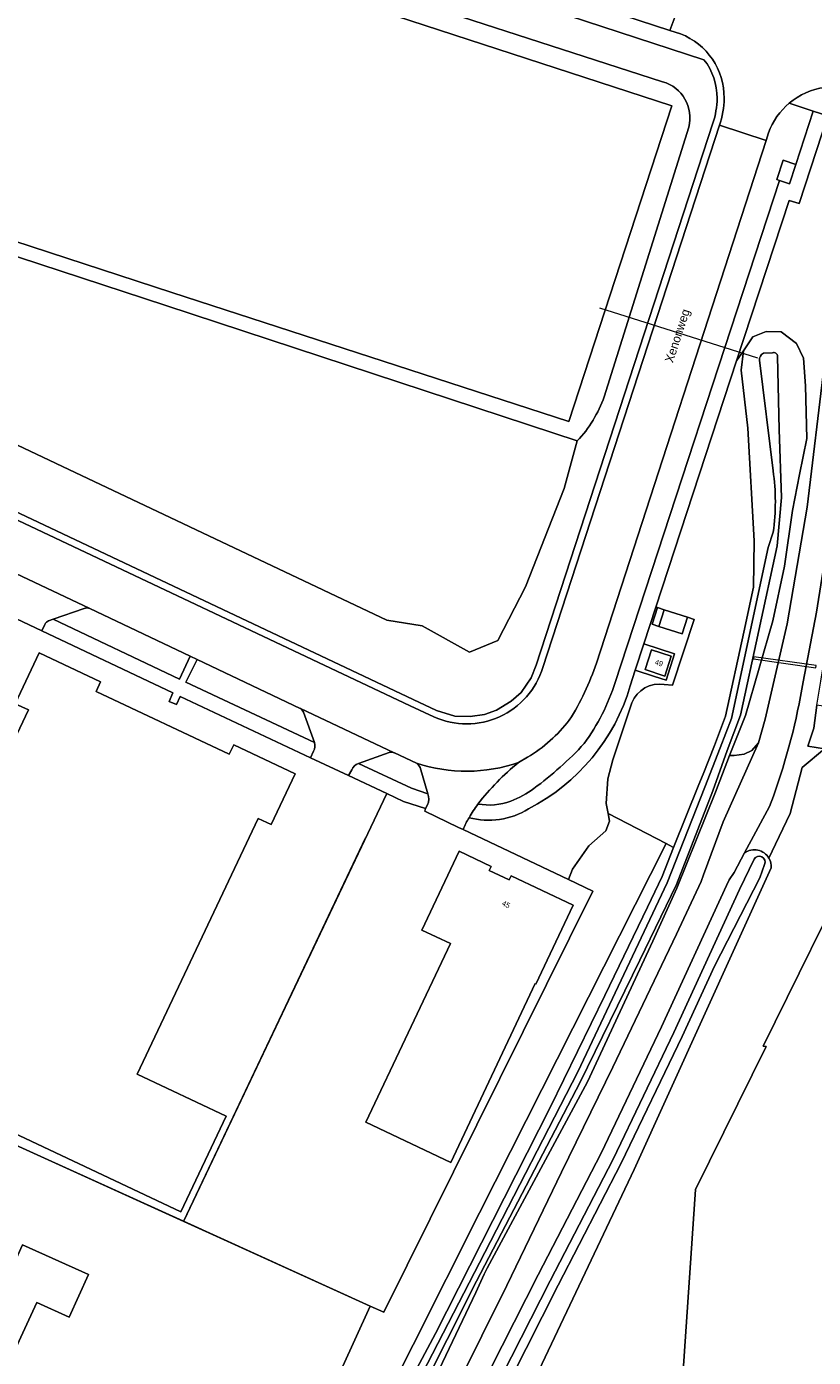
# Model space of a CAD drawing. Header units: metres. Extents: x 151448 to 154749, y 463108 to 465296.
# Tile 113 of 256: x 152714 to 152826, y 464135 to 464324. Entities that reach past the tile are written whole.
import ezdxf
from ezdxf.enums import TextEntityAlignment as Align

# ---------------------------------------------------------------- set-up
doc = ezdxf.new("R2010")
doc.units = ezdxf.units.M
for name, color, linetype, lineweight in [('B-PV-GK-BESCHOEIING-G', 253, 'Continuous', 9), ('B-PV-GR-BEPLANTING_CULTUUR_BOSPLANTSOEN-GV', 253, 'Continuous', 9), ('B-PV-GR-GROENVOORZIENING-GV', 253, 'Continuous', 9), ('B-PV-GR-HAAG-GV', 253, 'Continuous', 9), ('B-PV-IE-TERREINAFSCHEIDING_KUNSTMATIG_HEKWERK-G', 253, 'Continuous', 9), ('B-PV-KW-KUNSTWERK_DUIKER-G', 253, 'Continuous', 9), ('B-PV-KW-KUNSTWERK_DUIKER-GV', 253, 'Continuous', 9), ('B-PV-OG-BEBOUWING-GV', 1, 'Continuous', 9), ('B-PV-OG-BEBOUWING-T18', 2, 'Continuous', 9), ('B-PV-OG-TERREIN_BEGROEID-GV', 253, 'Continuous', 9), ('B-PV-OG-TERREIN_ERF-GV', 253, 'Continuous', 9), ('B-PV-OG-TERREIN_OEVER-GV', 253, 'Continuous', 9), ('B-PV-OG-TOPOGRAFIE-T18', 2, 'Continuous', 9), ('B-PV-OG-WATER-GV', 253, 'Continuous', 9), ('B-PV-VH-GESLOTENVERHARDING_ASFALT-GV', 253, 'Continuous', 9), ('B-PV-VH-ONVERHARD_ZAND-GV', 253, 'Continuous', 9), ('B-PV-VH-OPENVERHARDING_BETONSTRAATSTEEN-GV', 253, 'Continuous', 9), ('B-PV-VH-OPENVERHARDING_TEGEL-GV', 253, 'Continuous', 9)]:
    doc.layers.add(name, color=color, linetype=linetype, lineweight=lineweight)
doc.styles.add('Drong', font='txt', dxfattribs={"height": 1.8})

msp = doc.modelspace()

# ---------------------------------------------------------------- linework, layer by layer
at = {"layer": 'B-PV-GK-BESCHOEIING-G', "flags": 128}
msp.add_lwpolyline([(152640.117, 464367.335), (152764.266, 464326.544), (152805.728, 464313.027), (152791.018, 464268.032), (152734.441, 464286.42), (152631.82, 464320.003), (152604.637, 464297.611)], dxfattribs=at)
at = {"layer": 'B-PV-GR-BEPLANTING_CULTUUR_BOSPLANTSOEN-GV', "flags": 128}
for points in [[(152788.872, 464266.382), (152733.579, 464284.598), (152694.568, 464297.345), (152634.949, 464316.873), (152634.899, 464311.225), (152632.548, 464302.492), (152765.074, 464239.747), (152770.134, 464238.92), (152776.841, 464235.196), (152780.912, 464236.857), (152784.868, 464244.477), (152790.371, 464258.513), (152792.222, 464265.278)], [(152804.88, 464207.892), (152778.307, 464155.275), (152749.923, 464098.805), (152733.64, 464066.662), (152732.508, 464064.456), (152731.956, 464063.382), (152734.023, 464066.456), (152734.089, 464066.581), (152748.927, 464094.565), (152760.188, 464115.862), (152772.039, 464138.077), (152788.355, 464170.268), (152796.161, 464186.246), (152802.252, 464198.819), (152804.314, 464203.22), (152805.962, 464207.332), (152805.33, 464207.659)]]:
    msp.add_lwpolyline(points, close=True, dxfattribs=at)
for points in [[(152825.933, 464224.335), (152826.358, 464227.621), (152826.925, 464231.045), (152830.357, 464251.762), (152833.39, 464269.427), (152835.118, 464279.988), (152834.8, 464282.936), (152834.945, 464283.388), (152834.987, 464283.52), (152833.248, 464283.728), (152832.832, 464283.142), (152831.438, 464274.529), (152829.564, 464261.258), (152826.329, 464240.874), (152824.421, 464230.931)], [(152809.561, 464216.311), (152810.152, 464217.796), (152811.767, 464221.852), (152813.37, 464226.04), (152815.957, 464238.018), (152817.329, 464244.457), (152817.436, 464251.039), (152816.515, 464267.104), (152815.61, 464275.384), (152815.906, 464278.145), (152814.942, 464276.722), (152803.426, 464241.598), (152803.646, 464241.527), (152804.598, 464241.221), (152807.93, 464240.148), (152808.882, 464239.842), (152805.822, 464230.48), (152804.61, 464230.577)], [(152916.816, 464277.273), (152907.61, 464249.573), (152907.78, 464249.515), (152905.691, 464243.422), (152905.578, 464243.46), (152896.606, 464216.468), (152879.566, 464219.12), (152856.715, 464222.709), (152847.023, 464224.321), (152847.016, 464224.32), (152826.358, 464227.621), (152825.933, 464224.335), (152825.089, 464221.793), (152827.459, 464221.406), (152829.409, 464221.088), (152849.262, 464217.846), (152855.766, 464216.784), (152861.29, 464215.915), (152899.763, 464214.668)], [(152800.019, 464227.97), (152797.292, 464219.812), (152796.584, 464217.112), (152796.361, 464213.611), (152796.616, 464212.171), (152804.88, 464207.892), (152805.33, 464207.659), (152805.962, 464207.332), (152809.561, 464216.311)], [(152819.545, 464205.82), (152820.477, 464207.798), (152822.551, 464212.199), (152824.272, 464218.739), (152827.459, 464221.406), (152825.089, 464221.793), (152825.933, 464224.335)], [(152771.533, 464123.472), (152782.166, 464144.896), (152789.956, 464161.073), (152797.315, 464176.001), (152806.39, 464194.979), (152809.895, 464202.497), (152810.234, 464203.415), (152813.035, 464210.995), (152818.06, 464222.233), (152817.105, 464221.14), (152815.999, 464220.641), (152814.574, 464220.425), (152813.943, 464220.449), (152811.911, 464215.23), (152806.435, 464201.545), (152802.978, 464193.991), (152793.694, 464173.933), (152779.391, 464147.392), (152778.947, 464146.541), (152777.77, 464143.902), (152766.399, 464120.069)], [(152820.192, 464214.671), (152819.623, 464213.161), (152816.082, 464206.558)], [(152733.64, 464066.662), (152749.923, 464098.805), (152778.307, 464155.275), (152804.88, 464207.892), (152796.616, 464212.171), (152796.807, 464211.096), (152796.297, 464209.695), (152793.876, 464207.594), (152791.549, 464204.237), (152790.964, 464202.781), (152794.45, 464201.127), (152764.641, 464141.081), (152762.702, 464141.966), (152736.175, 464083.757), (152721.227, 464050.942), (152720.539, 464049.288)]]:
    msp.add_lwpolyline(points, dxfattribs=at)
at = {"layer": 'B-PV-GR-BEPLANTING_CULTUUR_BOSPLANTSOEN-GV'}
for points in [[(152824.421, 464230.931, -0.0450075), (152820.192, 464214.671)], [(152804.61, 464230.577, 0.3517679), (152800.019, 464227.97)], [(152816.082, 464206.558, -0.4416337), (152819.545, 464205.82)]]:
    msp.add_lwpolyline(points, format="xyb", dxfattribs=at)
at = {"layer": 'B-PV-GR-GROENVOORZIENING-GV', "flags": 128}
for points in [[(152797.643, 464230.868), (152821.05, 464302.401), (152820.661, 464302.527), (152821.581, 464305.309), (152823.393, 464304.683), (152825.871, 464312.298), (152822.447, 464313.433)], [(152819.486, 464309.207), (152819.133, 464308.119), (152794.946, 464233.621)], [(152721.946, 464241.405), (152717.513, 464239.856), (152735.543, 464231.334), (152737.059, 464234.599), (152722.732, 464241.393)], [(152738.061, 464234.118), (152736.408, 464230.898), (152754.75, 464222.294), (152753.179, 464226.634)], [(152752.764, 464227.128), (152752.713, 464227.152), (152738.061, 464234.118)], [(152765.392, 464220.855), (152761.042, 464219.32)], [(152761.042, 464219.32), (152768.572, 464215.78), (152770.932, 464214.994), (152769.814, 464218.713)], [(152769.301, 464219.336), (152766.16, 464220.827), (152766.147, 464220.833)], [(152785.145, 464220.185), (152783.861, 464219.433)]]:
    msp.add_lwpolyline(points, dxfattribs=at)
at = {"layer": 'B-PV-GR-GROENVOORZIENING-GV'}
for points in [[(152822.447, 464313.433, 0.1312334), (152819.486, 464309.207)], [(152722.732, 464241.393, 0.1984659), (152721.946, 464241.405)], [(152794.946, 464233.621, -0.0622784), (152791.085, 464225.476)], [(152793.205, 464222.145, 0.079281), (152797.643, 464230.868)], [(152753.179, 464226.634, 0.2012345), (152752.764, 464227.128)], [(152791.085, 464225.476, -0.0903766), (152785.145, 464220.185)], [(152786.049, 464215.746, 0.0469996), (152793.205, 464222.145)], [(152766.147, 464220.833, 0.2039934), (152765.392, 464220.855)], [(152769.814, 464218.713, 0.1550106), (152769.301, 464219.336)], [(152783.861, 464219.433, 0.0591263), (152778.064, 464213.531)], [(152782.763, 464213.945, 0.0616155), (152786.049, 464215.746)], [(152778.064, 464213.531, 0.136633), (152782.763, 464213.945)]]:
    msp.add_lwpolyline(points, format="xyb", dxfattribs=at)
at = {"layer": 'B-PV-GR-HAAG-GV'}
for points in [[(152822.447, 464313.433, 0.1312334), (152819.486, 464309.207)], [(152722.732, 464241.393, 0.1984659), (152721.946, 464241.405)], [(152794.946, 464233.621, -0.0622784), (152791.085, 464225.476)], [(152793.205, 464222.145, 0.079281), (152797.643, 464230.868)], [(152753.179, 464226.634, 0.2012345), (152752.764, 464227.128)], [(152791.085, 464225.476, -0.0903766), (152785.145, 464220.185)], [(152786.049, 464215.746, 0.0469996), (152793.205, 464222.145)], [(152766.147, 464220.833, 0.2039934), (152765.392, 464220.855)], [(152769.814, 464218.713, 0.1550106), (152769.301, 464219.336)], [(152783.861, 464219.433, 0.0591263), (152778.064, 464213.531)], [(152782.763, 464213.945, 0.0616155), (152786.049, 464215.746)], [(152778.064, 464213.531, 0.136633), (152782.763, 464213.945)]]:
    msp.add_lwpolyline(points, format="xyb", dxfattribs=at)
at = {"layer": 'B-PV-GR-HAAG-GV', "flags": 128}
for points in [[(152823.393, 464304.683), (152825.871, 464312.298), (152822.447, 464313.433)], [(152819.486, 464309.207), (152819.133, 464308.119), (152794.946, 464233.621)], [(152797.643, 464230.868), (152821.05, 464302.401), (152820.661, 464302.527), (152821.581, 464305.309), (152823.393, 464304.683)], [(152721.946, 464241.405), (152717.513, 464239.856), (152735.543, 464231.334), (152737.059, 464234.599)], [(152737.059, 464234.599), (152722.732, 464241.393)], [(152752.764, 464227.128), (152752.713, 464227.152), (152738.061, 464234.118), (152736.408, 464230.898), (152754.75, 464222.294)], [(152754.75, 464222.294), (152753.179, 464226.634)], [(152765.392, 464220.855), (152761.042, 464219.32), (152768.572, 464215.78), (152770.932, 464214.994), (152769.814, 464218.713)], [(152769.301, 464219.336), (152766.16, 464220.827), (152766.147, 464220.833)], [(152785.145, 464220.185), (152783.861, 464219.433)]]:
    msp.add_lwpolyline(points, dxfattribs=at)
at = {"layer": 'B-PV-IE-TERREINAFSCHEIDING_KUNSTMATIG_HEKWERK-G', "flags": 128}
for points in [[(152736.127, 464154.104), (152762.062, 464208.725)], [(152675.801, 464181.458), (152716.262, 464163.07)], [(152716.262, 464163.07), (152762.702, 464141.966), (152736.175, 464083.757), (152721.227, 464050.942)]]:
    msp.add_lwpolyline(points, dxfattribs=at)
at = {"layer": 'B-PV-KW-KUNSTWERK_DUIKER-G', "flags": 128}
msp.add_lwpolyline([(152817.943, 464277.102), (152795.426, 464284.218)], dxfattribs=at)
at = {"layer": 'B-PV-KW-KUNSTWERK_DUIKER-GV', "flags": 128}
msp.add_lwpolyline([(152817.355, 464234.205), (152826.237, 464232.954), (152826.279, 464233.252), (152817.397, 464234.503)], close=True, dxfattribs=at)
at = {"layer": 'B-PV-OG-BEBOUWING-GV', "flags": 128}
for points in [[(152804.598, 464241.221), (152803.835, 464238.849), (152807.166, 464237.777), (152807.93, 464240.148)], [(152735.725, 464155.402), (152742.176, 464169.037), (152729.514, 464175.019), (152746.752, 464211.48), (152748.605, 464210.602), (152752.03, 464217.839), (152743.257, 464221.978), (152742.616, 464220.623), (152723.645, 464229.588), (152724.285, 464230.94), (152715.523, 464235.08), (152712.112, 464227.832), (152713.981, 464226.946), (152696.727, 464190.489), (152684.069, 464196.472), (152677.626, 464182.837)], [(152801.881, 464232.683), (152804.689, 464231.777), (152805.594, 464234.582), (152802.787, 464235.49)], [(152774.149, 464193.639), (152762.094, 464168.17), (152774.179, 464162.453), (152786.23, 464187.926), (152786.338, 464187.875), (152791.664, 464199.11), (152782.806, 464203.301), (152782.536, 464202.725), (152779.672, 464204.069), (152779.944, 464204.647), (152775.402, 464206.796), (152770.086, 464195.562)], [(152912.641, 464164.851), (152913.159, 464172.622), (152874.835, 464175.311), (152875.413, 464183.557), (152875.721, 464187.94), (152846.821, 464189.879), (152847.823, 464205.701), (152832.362, 464206.68), (152818.711, 464179.016), (152819.165, 464178.985), (152809.1, 464158.595), (152805.48, 464105.515), (152908.225, 464098.625)]]:
    msp.add_lwpolyline(points, close=True, dxfattribs=at)
msp.add_lwpolyline([(152697.626, 464103.963), (152712.915, 464137.518), (152715.184, 464142.499), (152719.821, 464140.385), (152722.563, 464146.477), (152713.169, 464150.706), (152711.601, 464147.247), (152686.792, 464158.549), (152686.649, 464158.618), (152686.624, 464158.547), (152684.603, 464154.101), (152682.135, 464155.224), (152642.845, 464068.872)], dxfattribs=at)
at = {"layer": 'B-PV-OG-TERREIN_BEGROEID-GV', "flags": 128}
for points in [[(152636.531, 464371.541), (152641.856, 464369.685), (152655.233, 464365.022), (152717.426, 464344.749), (152758.239, 464331.446), (152804.392, 464316.488)], [(152806.936, 464323.307), (152805.403, 464323.807), (152752.82, 464340.962), (152752.091, 464338.681), (152762.149, 464335.391), (152810.289, 464319.622)], [(152810.289, 464319.622), (152762.149, 464335.391), (152752.091, 464338.681)], [(152792.222, 464265.278), (152790.371, 464258.513), (152784.868, 464244.477), (152780.912, 464236.857), (152776.841, 464235.196), (152770.134, 464238.92), (152765.074, 464239.747), (152632.548, 464302.492), (152634.899, 464311.225), (152634.949, 464316.873)], [(152631.218, 464293.477), (152768.813, 464228.409), (152772.154, 464226.881), (152774.778, 464226.045), (152776.947, 464225.99), (152778.995, 464226.297), (152780.713, 464226.884), (152782.797, 464228.189), (152784.21, 464229.447), (152785.677, 464231.523), (152786.366, 464233.313), (152811.555, 464310.588)], [(152811.555, 464310.588), (152786.366, 464233.313), (152785.677, 464231.523), (152784.21, 464229.447), (152782.797, 464228.189), (152780.713, 464226.884), (152778.995, 464226.297), (152776.947, 464225.99), (152774.778, 464226.045), (152772.154, 464226.881), (152768.813, 464228.409), (152631.218, 464293.477)], [(152827.925, 464311.623), (152823.85, 464299.113), (152822.43, 464299.562), (152814.942, 464276.722), (152815.906, 464278.145), (152817.254, 464280.134), (152819.158, 464280.896), (152821.296, 464280.822), (152823.453, 464279.177), (152824.476, 464277.063), (152824.74, 464273.126), (152824.925, 464265.612), (152823.917, 464260.483), (152822.92, 464255.352), (152821.76, 464247.453), (152820.085, 464239.648), (152816.226, 464226.152), (152814.135, 464220.941), (152813.943, 464220.449), (152814.574, 464220.425), (152815.999, 464220.641), (152817.105, 464221.14), (152818.06, 464222.233), (152819.004, 464225.641), (152822.149, 464239.234), (152825.009, 464255.863), (152827.398, 464276.001)], [(152787.317, 464233.003), (152812.504, 464310.272)], [(152808.12, 464309.994), (152796.057, 464271.579)], [(152630.821, 464292.559), (152671.347, 464273.394), (152709.887, 464255.168), (152768.391, 464227.502), (152771.793, 464225.947)], [(152804.61, 464230.577), (152805.822, 464230.48), (152808.882, 464239.842), (152807.93, 464240.148), (152807.166, 464237.777), (152803.835, 464238.849), (152802.883, 464239.156), (152803.646, 464241.527), (152803.426, 464241.598), (152801.711, 464236.367), (152806.1, 464234.953), (152804.875, 464231.173), (152803.217, 464231.712), (152800.501, 464232.595), (152799.77, 464230.356)], [(152775.943, 464209.909), (152790.964, 464202.781), (152791.549, 464204.237), (152793.876, 464207.594), (152796.297, 464209.695), (152796.807, 464211.096), (152796.616, 464212.171), (152796.361, 464213.611), (152796.584, 464217.112), (152797.292, 464219.812), (152800.019, 464227.97)]]:
    msp.add_lwpolyline(points, dxfattribs=at)
at = {"layer": 'B-PV-OG-TERREIN_BEGROEID-GV'}
for points in [[(152813.157, 464314.122, 0.312098), (152806.936, 464323.307)], [(152812.157, 464314.13, 0.170736), (152810.289, 464319.622)], [(152810.289, 464319.622, -0.170736), (152812.157, 464314.13)], [(152804.392, 464316.488, -0.4081168), (152808.12, 464309.994)], [(152811.555, 464310.588, 0.080717), (152812.157, 464314.13)], [(152812.157, 464314.13, -0.080717), (152811.555, 464310.588)], [(152812.504, 464310.272, 0.0808328), (152813.157, 464314.122)], [(152796.057, 464271.579, -0.1042077), (152792.222, 464265.278)], [(152781.146, 464225.975, 0.2149444), (152787.317, 464233.003)], [(152799.77, 464230.356, -0.2066658), (152785.26, 464212.829)], [(152800.019, 464227.97, -0.3517679), (152804.61, 464230.577)], [(152771.793, 464225.947, 0.2151185), (152781.146, 464225.975)], [(152785.26, 464212.829, -0.2078018), (152776.795, 464211.584)], [(152776.795, 464211.584, 0.0440246), (152775.943, 464209.909)]]:
    msp.add_lwpolyline(points, format="xyb", dxfattribs=at)
at = {"layer": 'B-PV-OG-TERREIN_BEGROEID-GV', "flags": 128}
for points in [[(152801.711, 464236.367), (152800.501, 464232.595), (152803.217, 464231.712), (152804.875, 464231.173), (152806.1, 464234.953)], [(152801.881, 464232.683), (152802.787, 464235.49), (152805.594, 464234.582), (152804.689, 464231.777)]]:
    msp.add_lwpolyline(points, close=True, dxfattribs=at)
at = {"layer": 'B-PV-OG-TERREIN_ERF-GV', "flags": 128}
for points in [[(152823.393, 464304.683), (152821.581, 464305.309), (152820.661, 464302.527), (152821.05, 464302.401), (152822.498, 464301.933)], [(152803.835, 464238.849), (152804.598, 464241.221), (152803.646, 464241.527), (152802.883, 464239.156)], [(152735.725, 464155.402), (152677.626, 464182.837), (152684.069, 464196.472), (152696.727, 464190.489), (152713.981, 464226.946), (152712.112, 464227.832), (152715.523, 464235.08), (152724.285, 464230.94), (152723.645, 464229.588), (152742.616, 464220.623), (152743.257, 464221.978), (152752.03, 464217.839), (152748.605, 464210.602), (152746.752, 464211.48), (152729.514, 464175.019), (152742.176, 464169.037)], [(152775.943, 464209.909), (152775.303, 464210.174), (152770.492, 464212.513), (152770.614, 464212.899), (152767.457, 464213.912), (152765.06, 464215.038), (152736.127, 464154.104), (152736.103, 464154.054), (152762.702, 464141.966), (152764.641, 464141.081), (152794.45, 464201.127), (152790.964, 464202.781)], [(152774.149, 464193.639), (152770.086, 464195.562), (152775.402, 464206.796), (152779.944, 464204.647), (152779.672, 464204.069), (152782.536, 464202.725), (152782.806, 464203.301), (152791.664, 464199.11), (152786.338, 464187.875), (152786.23, 464187.926), (152774.179, 464162.453), (152762.094, 464168.17)]]:
    msp.add_lwpolyline(points, close=True, dxfattribs=at)
for points in [[(152587.65, 464084.912), (152585.895, 464081.069), (152586.115, 464080.969), (152622.501, 464064.529), (152643.453, 464110.409), (152675.801, 464181.458), (152716.262, 464163.07), (152736.103, 464154.054), (152736.127, 464154.104), (152765.06, 464215.038), (152759.63, 464217.588), (152754.191, 464220.131), (152735.625, 464228.867), (152735.078, 464227.706), (152734.038, 464228.137), (152734.585, 464229.365), (152715.92, 464238.221), (152710.461, 464240.781), (152699.968, 464245.792), (152694.515, 464248.321), (152665.891, 464261.857), (152621.869, 464282.676)], [(152848.564, 464207.389), (152849.158, 464216.287), (152849.262, 464217.846), (152829.409, 464221.088), (152827.459, 464221.406), (152824.272, 464218.739), (152822.551, 464212.199), (152820.477, 464207.798), (152819.545, 464205.82)], [(152819.864, 464204.412), (152800.325, 464161.416), (152778.48, 464115.358), (152774.067, 464107.584), (152805.48, 464105.515), (152809.1, 464158.595), (152819.165, 464178.985), (152818.711, 464179.016), (152832.362, 464206.68), (152847.823, 464205.701), (152848.431, 464205.662), (152848.564, 464207.389)], [(152720.539, 464049.288), (152721.227, 464050.942), (152736.175, 464083.757), (152762.702, 464141.966), (152736.103, 464154.054), (152716.262, 464163.07), (152675.801, 464181.458), (152643.453, 464110.409), (152622.501, 464064.529), (152595.474, 464005.347), (152595.552, 464005.38), (152598.363, 464006.51)], [(152642.845, 464068.872), (152682.135, 464155.224), (152684.603, 464154.101), (152686.624, 464158.547), (152686.649, 464158.618), (152686.792, 464158.549), (152711.601, 464147.247), (152713.169, 464150.706), (152722.563, 464146.477), (152719.821, 464140.385), (152715.184, 464142.499), (152712.915, 464137.518), (152697.626, 464103.963)]]:
    msp.add_lwpolyline(points, dxfattribs=at)
at = {"layer": 'B-PV-OG-TERREIN_ERF-GV'}
msp.add_lwpolyline([(152819.545, 464205.82, -0.1542473), (152819.864, 464204.412)], format="xyb", dxfattribs=at)
at = {"layer": 'B-PV-OG-TERREIN_OEVER-GV', "flags": 128}
for points in [[(152804.392, 464316.488), (152758.239, 464331.446), (152717.426, 464344.749), (152655.233, 464365.022), (152641.856, 464369.685), (152640.117, 464367.335), (152764.266, 464326.544), (152805.728, 464313.027), (152791.018, 464268.032), (152734.441, 464286.42), (152631.82, 464320.003), (152604.637, 464297.611), (152608.635, 464294.498)], [(152634.949, 464316.873), (152694.568, 464297.345), (152733.579, 464284.598), (152788.872, 464266.382), (152792.222, 464265.278)], [(152796.057, 464271.579), (152808.12, 464309.994)], [(152766.399, 464120.069), (152777.77, 464143.902), (152778.947, 464146.541), (152779.391, 464147.392), (152793.694, 464173.933), (152802.978, 464193.991), (152806.435, 464201.545), (152811.911, 464215.23), (152813.943, 464220.449), (152814.135, 464220.941), (152816.226, 464226.152), (152820.085, 464239.648), (152821.76, 464247.453), (152822.92, 464255.352), (152823.917, 464260.483), (152824.925, 464265.612), (152824.74, 464273.126), (152824.476, 464277.063), (152823.453, 464279.177), (152821.296, 464280.822), (152819.158, 464280.896), (152817.254, 464280.134), (152815.906, 464278.145), (152815.61, 464275.384), (152816.515, 464267.104), (152817.436, 464251.039), (152817.329, 464244.457), (152815.957, 464238.018), (152813.37, 464226.04), (152811.767, 464221.852), (152810.152, 464217.796)], [(152820.126, 464261.027), (152818.222, 464276.784)], [(152818.771, 464277.78), (152820.044, 464277.861)], [(152820.784, 464277.327), (152820.986, 464266.889), (152821.319, 464257.211), (152820.702, 464250.337)], [(152726.106, 464049.804), (152728.418, 464055.055), (152734.705, 464066.087), (152758.307, 464109.889), (152765.662, 464123.674), (152779.066, 464149.584), (152792.297, 464175.368), (152805.036, 464202.295), (152810.394, 464215.928), (152812.614, 464221.528), (152814.217, 464225.715), (152819.459, 464250.084), (152820.153, 464252.262)], [(152820.702, 464250.337), (152815.509, 464226.213), (152813.6, 464221.156), (152811.545, 464215.398), (152806.355, 464202.078), (152801.147, 464191.297), (152792.624, 464173.862), (152777.854, 464145.544), (152765.281, 464120.472), (152756.544, 464103.951), (152750.018, 464091.807), (152735.303, 464065.765), (152730.793, 464058.05)], [(152810.152, 464217.796), (152809.561, 464216.311), (152805.962, 464207.332), (152804.314, 464203.22), (152802.252, 464198.819), (152796.161, 464186.246), (152788.355, 464170.268), (152772.039, 464138.077), (152760.188, 464115.862), (152748.927, 464094.565), (152734.089, 464066.581), (152734.023, 464066.456), (152731.956, 464063.382), (152729.567, 464059.828), (152724.775, 464049.515)], [(152816.082, 464206.558), (152814.586, 464203.769), (152813.878, 464202.708), (152813.511, 464201.909), (152804.248, 464181.757), (152795.625, 464163.766), (152786.644, 464146.434), (152779.79, 464132.909), (152768.717, 464112.152), (152760.835, 464097.375), (152751.778, 464080.13), (152746.368, 464070.223), (152741.008, 464060.559), (152738.941, 464055.981)], [(152740.75, 464052.31), (152741.386, 464052.358), (152744.524, 464052.597), (152759.405, 464079.702), (152768.472, 464097.73), (152774.067, 464107.584), (152778.48, 464115.358), (152800.325, 464161.416), (152819.864, 464204.412)], [(152818.93, 464204.908), (152818.226, 464203.019), (152811.77, 464190.406), (152807.16, 464180.389), (152798.505, 464162.33), (152789.507, 464144.967), (152782.644, 464131.424), (152767.97, 464103.836), (152765.053, 464096.986), (152759.435, 464085.217), (152751.468, 464068.491), (152743.71, 464054.767)], [(152767.41, 464105.625), (152781.493, 464132.023), (152788.352, 464145.559), (152797.343, 464162.909), (152805.985, 464180.941), (152815.348, 464201.369), (152817.43, 464205.658)]]:
    msp.add_lwpolyline(points, dxfattribs=at)
at = {"layer": 'B-PV-OG-TERREIN_OEVER-GV'}
for points in [[(152808.12, 464309.994, 0.4081168), (152804.392, 464316.488)], [(152818.222, 464276.784, -0.3478556), (152818.771, 464277.78)], [(152820.044, 464277.861, -0.5024185), (152820.784, 464277.327)], [(152792.222, 464265.278, 0.1042077), (152796.057, 464271.579)], [(152820.153, 464252.262, 0.0733582), (152820.126, 464261.027)], [(152819.545, 464205.82, 0.4416337), (152816.082, 464206.558)], [(152817.43, 464205.658, -0.9456023), (152818.93, 464204.908)], [(152819.864, 464204.412, 0.1542473), (152819.545, 464205.82)]]:
    msp.add_lwpolyline(points, format="xyb", dxfattribs=at)
at = {"layer": 'B-PV-OG-WATER-GV', "flags": 128}
msp.add_lwpolyline([(152594.055, 464308.686), (152594.95, 464308.291), (152594.31, 464306.842), (152593.402, 464307.243), (152589.979, 464299.675), (152604.637, 464297.611), (152631.82, 464320.003), (152734.441, 464286.42), (152791.018, 464268.032), (152805.728, 464313.027), (152764.266, 464326.544), (152640.117, 464367.335), (152616.603, 464335.554), (152603.089, 464317.29), (152597.35, 464315.969)], close=True, dxfattribs=at)
for points in [[(152730.793, 464058.05), (152735.303, 464065.765), (152750.018, 464091.807), (152756.544, 464103.951), (152765.281, 464120.472), (152777.854, 464145.544), (152792.624, 464173.862), (152801.147, 464191.297), (152806.355, 464202.078), (152811.545, 464215.398), (152813.6, 464221.156), (152815.509, 464226.213), (152820.702, 464250.337), (152821.319, 464257.211), (152820.986, 464266.889), (152820.784, 464277.327)], [(152818.222, 464276.784), (152820.126, 464261.027)], [(152820.044, 464277.861), (152818.771, 464277.78)], [(152820.153, 464252.262), (152819.459, 464250.084), (152814.217, 464225.715), (152812.614, 464221.528), (152810.394, 464215.928), (152805.036, 464202.295), (152792.297, 464175.368), (152779.066, 464149.584), (152765.662, 464123.674), (152758.307, 464109.889), (152734.705, 464066.087), (152728.418, 464055.055), (152726.106, 464049.804)], [(152743.71, 464054.767), (152751.468, 464068.491), (152759.435, 464085.217), (152765.053, 464096.986), (152767.97, 464103.836), (152782.644, 464131.424), (152789.507, 464144.967), (152798.505, 464162.33), (152807.16, 464180.389), (152811.77, 464190.406), (152818.226, 464203.019), (152818.93, 464204.908)], [(152817.43, 464205.658), (152815.348, 464201.369)], [(152815.348, 464201.369), (152805.985, 464180.941), (152797.343, 464162.909), (152788.352, 464145.559), (152781.493, 464132.023), (152767.41, 464105.625), (152758.396, 464088.861), (152747.218, 464066.067), (152742.333, 464056.135)]]:
    msp.add_lwpolyline(points, dxfattribs=at)
at = {"layer": 'B-PV-OG-WATER-GV'}
for points in [[(152818.771, 464277.78, 0.3478556), (152818.222, 464276.784)], [(152820.784, 464277.327, 0.5024185), (152820.044, 464277.861)], [(152820.126, 464261.027, -0.0733582), (152820.153, 464252.262)], [(152818.93, 464204.908, 0.9456023), (152817.43, 464205.658)]]:
    msp.add_lwpolyline(points, format="xyb", dxfattribs=at)
at = {"layer": 'B-PV-VH-GESLOTENVERHARDING_ASFALT-GV', "flags": 128}
for points in [[(152627.78, 464381.821), (152630.828, 464380.821), (152683.498, 464363.689), (152684.716, 464363.293), (152687.548, 464362.372), (152743.334, 464344.076), (152744.791, 464343.598), (152751.479, 464341.403), (152752.82, 464340.962), (152805.403, 464323.807), (152807.678, 464329.91), (152777.723, 464339.747), (152773.618, 464341.094), (152732.476, 464354.605), (152726.382, 464356.593), (152718.592, 464359.141), (152714.875, 464360.357), (152673.355, 464373.874), (152650.666, 464381.293), (152638.882, 464385.178), (152633.113, 464387.09)], [(152807.678, 464329.91), (152805.403, 464323.807), (152806.936, 464323.307)], [(152794.946, 464233.621), (152819.133, 464308.119), (152812.504, 464310.272), (152787.317, 464233.003)], [(152812.504, 464310.272), (152819.133, 464308.119), (152819.486, 464309.207)], [(152771.793, 464225.947), (152768.391, 464227.502), (152709.887, 464255.168), (152707.198, 464248.694), (152708.614, 464248.029), (152722.732, 464241.393)], [(152722.732, 464241.393), (152737.059, 464234.599), (152738.061, 464234.118), (152752.713, 464227.152), (152752.764, 464227.128), (152766.147, 464220.833), (152766.16, 464220.827), (152769.301, 464219.336)], [(152783.861, 464219.433), (152785.145, 464220.185)]]:
    msp.add_lwpolyline(points, dxfattribs=at)
at = {"layer": 'B-PV-VH-GESLOTENVERHARDING_ASFALT-GV'}
for points in [[(152806.936, 464323.307, -0.312098), (152813.157, 464314.122)], [(152822.447, 464313.433, -0.1403839), (152827.476, 464315.677)], [(152813.157, 464314.122, -0.0808328), (152812.504, 464310.272)], [(152819.486, 464309.207, -0.1312334), (152822.447, 464313.433)], [(152787.317, 464233.003, -0.2149444), (152781.146, 464225.975)], [(152791.085, 464225.476, 0.0622784), (152794.946, 464233.621)], [(152781.146, 464225.975, -0.2151185), (152771.793, 464225.947)], [(152785.145, 464220.185, 0.0903766), (152791.085, 464225.476)], [(152769.301, 464219.336, 0.161882), (152783.861, 464219.433)]]:
    msp.add_lwpolyline(points, format="xyb", dxfattribs=at)
at = {"layer": 'B-PV-VH-ONVERHARD_ZAND-GV', "flags": 128}
for points in [[(152824.421, 464230.931), (152826.329, 464240.874), (152829.564, 464261.258), (152831.438, 464274.529), (152832.832, 464283.142), (152829.026, 464283.762), (152828.426, 464283.846), (152827.398, 464276.001), (152825.009, 464255.863), (152822.149, 464239.234), (152819.004, 464225.641), (152818.06, 464222.233), (152813.035, 464210.995), (152810.234, 464203.415)], [(152735.959, 464048.823), (152735.975, 464048.827), (152736.299, 464049.724), (152737.034, 464051.758), (152738.359, 464054.692), (152738.941, 464055.981), (152741.008, 464060.559), (152746.368, 464070.223), (152751.778, 464080.13), (152760.835, 464097.375), (152768.717, 464112.152), (152779.79, 464132.909), (152786.644, 464146.434), (152795.625, 464163.766), (152804.248, 464181.757), (152813.511, 464201.909), (152813.878, 464202.708), (152814.586, 464203.769), (152816.082, 464206.558), (152819.623, 464213.161), (152820.192, 464214.671)], [(152810.234, 464203.415), (152809.895, 464202.497), (152806.39, 464194.979), (152797.315, 464176.001), (152789.956, 464161.073), (152782.166, 464144.896), (152771.533, 464123.472), (152766.096, 464113.549), (152747.222, 464079.1), (152740.287, 464065.846)]]:
    msp.add_lwpolyline(points, dxfattribs=at)
at = {"layer": 'B-PV-VH-ONVERHARD_ZAND-GV'}
msp.add_lwpolyline([(152820.192, 464214.671, 0.0450075), (152824.421, 464230.931)], format="xyb", dxfattribs=at)
at = {"layer": 'B-PV-VH-OPENVERHARDING_BETONSTRAATSTEEN-GV', "flags": 128}
for points in [[(152722.732, 464241.393), (152708.614, 464248.029)], [(152710.865, 464241.68), (152710.461, 464240.781), (152715.92, 464238.221), (152716.346, 464239.129)], [(152717.513, 464239.856), (152721.946, 464241.405)], [(152716.863, 464239.642), (152717.513, 464239.856)], [(152766.147, 464220.833), (152752.764, 464227.128)], [(152753.179, 464226.634), (152754.75, 464222.294)], [(152754.616, 464221.051), (152754.191, 464220.131), (152759.63, 464217.588), (152760.099, 464218.395)], [(152761.042, 464219.32), (152765.392, 464220.855)], [(152769.814, 464218.713), (152770.932, 464214.994)], [(152770.877, 464213.431), (152770.614, 464212.899), (152770.492, 464212.513), (152775.303, 464210.174), (152775.943, 464209.909)]]:
    msp.add_lwpolyline(points, dxfattribs=at)
at = {"layer": 'B-PV-VH-OPENVERHARDING_BETONSTRAATSTEEN-GV'}
for points in [[(152721.946, 464241.405, -0.1984659), (152722.732, 464241.393)], [(152716.346, 464239.129, -0.2038805), (152716.863, 464239.642)], [(152752.764, 464227.128, -0.2012345), (152753.179, 464226.634)], [(152754.75, 464222.294, -0.2092547), (152754.616, 464221.051)], [(152760.099, 464218.395, -0.2387565), (152761.042, 464219.32)], [(152765.392, 464220.855, -0.2039934), (152766.147, 464220.833)], [(152783.861, 464219.433, -0.161882), (152769.301, 464219.336)], [(152769.301, 464219.336, -0.1550106), (152769.814, 464218.713)], [(152778.064, 464213.531, -0.0591263), (152783.861, 464219.433)], [(152770.932, 464214.994, -0.1887536), (152770.877, 464213.431)], [(152776.795, 464211.584, -0.0273502), (152778.064, 464213.531)], [(152775.943, 464209.909, -0.0440246), (152776.795, 464211.584)]]:
    msp.add_lwpolyline(points, format="xyb", dxfattribs=at)
at = {"layer": 'B-PV-VH-OPENVERHARDING_TEGEL-GV'}
for points in [[(152827.476, 464315.677, 0.1403839), (152822.447, 464313.433)], [(152716.863, 464239.642, 0.2038805), (152716.346, 464239.129)], [(152797.643, 464230.868, -0.079281), (152793.205, 464222.145)], [(152785.26, 464212.829, 0.2066658), (152799.77, 464230.356)], [(152754.616, 464221.051, 0.2092547), (152754.75, 464222.294)], [(152793.205, 464222.145, -0.0469996), (152786.049, 464215.746)], [(152761.042, 464219.32, 0.2387565), (152760.099, 464218.395)], [(152786.049, 464215.746, -0.0616155), (152782.763, 464213.945)], [(152770.877, 464213.431, 0.1887536), (152770.932, 464214.994)], [(152782.763, 464213.945, -0.136633), (152778.064, 464213.531)], [(152778.064, 464213.531, 0.0273502), (152776.795, 464211.584)], [(152776.795, 464211.584, 0.2078018), (152785.26, 464212.829)]]:
    msp.add_lwpolyline(points, format="xyb", dxfattribs=at)
at = {"layer": 'B-PV-VH-OPENVERHARDING_TEGEL-GV', "flags": 128}
for points in [[(152825.871, 464312.298), (152827.925, 464311.623), (152829.275, 464315.765)], [(152799.77, 464230.356), (152800.501, 464232.595), (152801.711, 464236.367), (152803.426, 464241.598), (152814.942, 464276.722), (152822.43, 464299.562), (152823.85, 464299.113), (152827.925, 464311.623), (152825.871, 464312.298), (152823.393, 464304.683), (152822.498, 464301.933), (152821.05, 464302.401), (152797.643, 464230.868)], [(152822.447, 464313.433), (152825.871, 464312.298)], [(152716.346, 464239.129), (152715.92, 464238.221), (152734.585, 464229.365), (152734.038, 464228.137), (152735.078, 464227.706), (152735.625, 464228.867), (152754.191, 464220.131)], [(152754.75, 464222.294), (152736.408, 464230.898), (152738.061, 464234.118), (152737.059, 464234.599), (152735.543, 464231.334), (152717.513, 464239.856), (152716.863, 464239.642)], [(152754.191, 464220.131), (152754.616, 464221.051)], [(152770.932, 464214.994), (152768.572, 464215.78), (152761.042, 464219.32)], [(152760.099, 464218.395), (152759.63, 464217.588), (152765.06, 464215.038)], [(152765.06, 464215.038), (152767.457, 464213.912), (152770.614, 464212.899), (152770.877, 464213.431)]]:
    msp.add_lwpolyline(points, dxfattribs=at)

# ---------------------------------------------------------------- texts
at = {"layer": 'B-PV-OG-BEBOUWING-T18', "style": 'Drong'}
for s, rotation, p in [('49', 342, (152803.87, 464233.63)), ('45', 334.7, (152782.074, 464199.222))]:
    msp.add_text(s, height=0.75, rotation=rotation, dxfattribs=at).set_placement(p, align=Align.MIDDLE)
at = {"layer": 'B-PV-OG-TOPOGRAFIE-T18', "style": 'Drong'}
msp.add_text('Xenonweg', height=1.25, rotation=72, dxfattribs=at).set_placement((152806.657, 464280.223), align=Align.MIDDLE)

doc.saveas('drawing.dxf')
